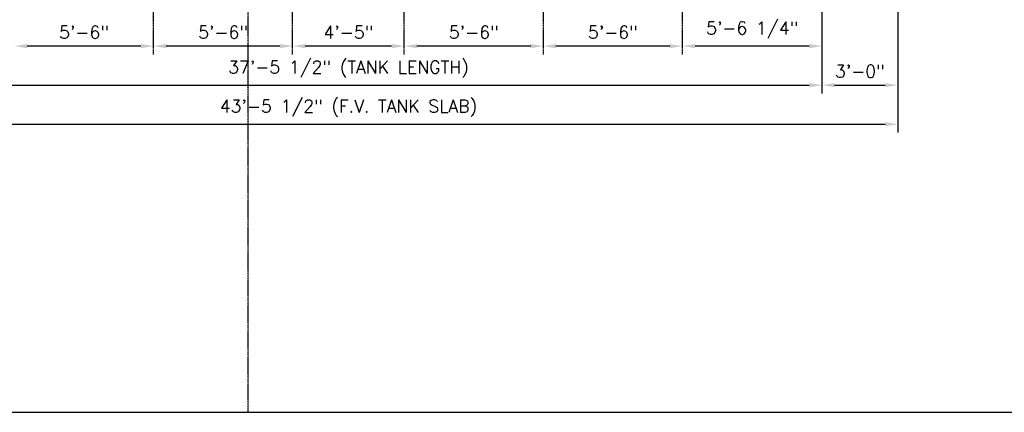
# Model space of a CAD drawing. Extents: x 1081 to 2220, y 0 to 2796.
# Tile 52 of 161: x 1494 to 1962, y 564 to 750. Entities that reach past the tile are written whole.
import ezdxf

# ---------------------------------------------------------------- set-up
doc = ezdxf.new("R2010")
doc.units = 0
doc.header["$MEASUREMENT"] = 0
doc.header["$PDSIZE"] = 1
doc.linetypes.add('CENTER1', pattern=[0.6625, 0.5, -0.075, 0.0125, -0.075])
doc.layers.get('DEFPOINTS').update_dxf_attribs({"linetype": 'CONTINUOUS'})
for name, color, linetype in [('CENTERLINE', 3, 'CENTER1'), ('DIM', 3, 'CONTINUOUS'), ('FREEZE-LINES', 8, 'CONTINUOUS'), ('FREEZE-OUTLINE-TITLES', 60, 'CONTINUOUS')]:
    doc.layers.add(name, color=color, linetype=linetype)
doc.styles.add('SIMPLEX', font='simplex')
doc.dimstyles.new('DIM64', dxfattribs={"dimscale": 64, "dimtxt": 0.09375, "dimasz": 0.09375, "dimexe": 0.0625, "dimexo": 0.0625, "dimgap": 0.046875, "dimtad": 1, "dimdec": 4, "dimzin": 3, "dimdsep": 46, "dimlunit": 4, "dimtxsty": 'SIMPLEX', "dimcen": 0, "dimclrd": 256, "dimclre": 256, "dimclrt": 256, "dimadec": 0, "dimazin": 0, "dimtfac": 1, "dimtdec": 4, "dimtmove": 0, "dimatfit": 3, "dimfxl": 1, "dimfrac": 2, "dimtolj": 1, "dimtzin": 0, "dimarcsym": 0})

# ---------------------------------------------------------------- blocks, each defined once
blk = doc.blocks.new('*D58')
at = {"layer": 'DEFPOINTS', "color": 0, "transparency": 16777216}
for p in [(1875.12, 855.84), (1425.62, 854.52), (1875.12, 719.02)]:
    blk.add_point(p, dxfattribs=at)
at = {"layer": 'DIM', "lineweight": -2, "transparency": 16777216}
for p, q in [((1875.12, 851.84), (1875.12, 715.02)), ((1425.62, 850.52), (1425.62, 715.02)), ((1431.62, 719.02), (1869.12, 719.02))]:
    blk.add_line(p, q, dxfattribs=at)
at = {"layer": 'DIM', "transparency": 16777216}
for points in [[(1431.62, 720.02), (1431.62, 718.02), (1425.62, 719.02)], [(1869.12, 720.02), (1869.12, 718.02), (1875.12, 719.02)]]:
    blk.add_solid(points, dxfattribs=at)
at = {"layer": 'DIM', "transparency": 16777216, "insert": (1650.37, 726.59), "char_height": 6, "attachment_point": 5, "style": 'SIMPLEX'}
blk.add_mtext('\\A1;37\'-5 1/2" (TANK LENGTH)', dxfattribs=at)
blk = doc.blocks.new('*D60')
at = {"layer": 'DEFPOINTS', "color": 0, "transparency": 16777216}
for p in [(1875.12, 855.84), (1808.87, 737.52), (1808.87, 737.52)]:
    blk.add_point(p, dxfattribs=at)
at = {"layer": 'DIM', "lineweight": -2, "transparency": 16777216}
for p, q in [((1875.12, 851.84), (1875.12, 733.52)), ((1869.12, 737.52), (1814.87, 737.52))]:
    blk.add_line(p, q, dxfattribs=at)
at = {"layer": 'DIM', "transparency": 16777216}
for points in [[(1814.87, 738.52), (1814.87, 736.52), (1808.87, 737.52)], [(1869.12, 738.52), (1869.12, 736.52), (1875.12, 737.52)]]:
    blk.add_solid(points, dxfattribs=at)
at = {"layer": 'DIM', "transparency": 16777216, "insert": (1842, 745.09), "char_height": 6, "attachment_point": 5, "style": 'SIMPLEX'}
blk.add_mtext('\\A1;5\'-6 1/4"', dxfattribs=at)
blk = doc.blocks.new('*D45')
at = {"layer": 'DEFPOINTS', "color": 0, "transparency": 16777216}
for p in [(1742.87, 737.52), (1742.87, 736.63), (1808.87, 737.52)]:
    blk.add_point(p, dxfattribs=at)
at = {"layer": 'DIM', "lineweight": -2, "transparency": 16777216}
for p, q in [((1742.87, 740.63), (1742.87, 741.52)), ((1802.87, 737.52), (1748.87, 737.52))]:
    blk.add_line(p, q, dxfattribs=at)
at = {"layer": 'DIM', "transparency": 16777216}
for points in [[(1748.87, 738.52), (1748.87, 736.52), (1742.87, 737.52)], [(1802.87, 738.52), (1802.87, 736.52), (1808.87, 737.52)]]:
    blk.add_solid(points, dxfattribs=at)
at = {"layer": 'DIM', "transparency": 16777216, "insert": (1775.87, 744.09), "char_height": 6, "attachment_point": 5, "style": 'SIMPLEX'}
blk.add_mtext('\\A1;5\'-6"', dxfattribs=at)
blk = doc.blocks.new('*D46')
at = {"layer": 'DEFPOINTS', "color": 0, "transparency": 16777216}
for p in [(1676.87, 737.52), (1676.87, 737.52), (1742.87, 737.52)]:
    blk.add_point(p, dxfattribs=at)
at = {"layer": 'DIM', "lineweight": -2, "transparency": 16777216}
blk.add_line((1736.87, 737.52), (1682.87, 737.52), dxfattribs=at)
at = {"layer": 'DIM', "transparency": 16777216}
for points in [[(1682.87, 738.52), (1682.87, 736.52), (1676.87, 737.52)], [(1736.87, 738.52), (1736.87, 736.52), (1742.87, 737.52)]]:
    blk.add_solid(points, dxfattribs=at)
at = {"layer": 'DIM', "transparency": 16777216, "insert": (1709.87, 744.09), "char_height": 6, "attachment_point": 5, "style": 'SIMPLEX'}
blk.add_mtext('\\A1;5\'-6"', dxfattribs=at)
blk = doc.blocks.new('*D47')
at = {"layer": 'DEFPOINTS', "color": 0, "transparency": 16777216}
for p in [(1623.87, 737.52), (1623.87, 737.52), (1676.87, 737.52)]:
    blk.add_point(p, dxfattribs=at)
at = {"layer": 'DIM', "lineweight": -2, "transparency": 16777216}
blk.add_line((1670.87, 737.52), (1629.87, 737.52), dxfattribs=at)
at = {"layer": 'DIM', "transparency": 16777216}
for points in [[(1629.87, 738.52), (1629.87, 736.52), (1623.87, 737.52)], [(1670.87, 738.52), (1670.87, 736.52), (1676.87, 737.52)]]:
    blk.add_solid(points, dxfattribs=at)
at = {"layer": 'DIM', "transparency": 16777216, "insert": (1650.37, 744.09), "char_height": 6, "attachment_point": 5, "style": 'SIMPLEX'}
blk.add_mtext('\\A1;4\'-5"', dxfattribs=at)
blk = doc.blocks.new('*D48')
at = {"layer": 'DEFPOINTS', "color": 0, "transparency": 16777216}
for p in [(1557.87, 737.52), (1557.87, 737.52), (1623.87, 737.52)]:
    blk.add_point(p, dxfattribs=at)
at = {"layer": 'DIM', "lineweight": -2, "transparency": 16777216}
blk.add_line((1617.87, 737.52), (1563.87, 737.52), dxfattribs=at)
at = {"layer": 'DIM', "transparency": 16777216}
for points in [[(1563.87, 738.52), (1563.87, 736.52), (1557.87, 737.52)], [(1617.87, 738.52), (1617.87, 736.52), (1623.87, 737.52)]]:
    blk.add_solid(points, dxfattribs=at)
at = {"layer": 'DIM', "transparency": 16777216, "insert": (1590.87, 744.09), "char_height": 6, "attachment_point": 5, "style": 'SIMPLEX'}
blk.add_mtext('\\A1;5\'-6"', dxfattribs=at)
blk = doc.blocks.new('*D49')
at = {"layer": 'DEFPOINTS', "color": 0, "transparency": 16777216}
for p in [(1491.87, 737.52), (1491.87, 737.52), (1557.87, 737.52)]:
    blk.add_point(p, dxfattribs=at)
at = {"layer": 'DIM', "lineweight": -2, "transparency": 16777216}
blk.add_line((1551.87, 737.52), (1497.87, 737.52), dxfattribs=at)
at = {"layer": 'DIM', "transparency": 16777216}
for points in [[(1497.87, 738.52), (1497.87, 736.52), (1491.87, 737.52)], [(1551.87, 738.52), (1551.87, 736.52), (1557.87, 737.52)]]:
    blk.add_solid(points, dxfattribs=at)
at = {"layer": 'DIM', "transparency": 16777216, "insert": (1524.87, 744.09), "char_height": 6, "attachment_point": 5, "style": 'SIMPLEX'}
blk.add_mtext('\\A1;5\'-6"', dxfattribs=at)
blk = doc.blocks.new('*D55')
at = {"layer": 'DEFPOINTS', "color": 0, "transparency": 16777216}
for p in [(1389.62, 978.3), (1911.12, 974.01), (1911.12, 700.52)]:
    blk.add_point(p, dxfattribs=at)
at = {"layer": 'DIM', "lineweight": -2, "transparency": 16777216}
for p, q in [((1389.62, 974.3), (1389.62, 696.52)), ((1911.12, 970.01), (1911.12, 696.52)), ((1395.62, 700.52), (1905.12, 700.52))]:
    blk.add_line(p, q, dxfattribs=at)
at = {"layer": 'DIM', "transparency": 16777216}
for points in [[(1395.62, 701.52), (1395.62, 699.52), (1389.62, 700.52)], [(1905.12, 701.52), (1905.12, 699.52), (1911.12, 700.52)]]:
    blk.add_solid(points, dxfattribs=at)
at = {"layer": 'DIM', "transparency": 16777216, "insert": (1650.37, 708.09), "char_height": 6, "attachment_point": 5, "style": 'SIMPLEX'}
blk.add_mtext('\\A1;43\'-5 1/2" (F.V. TANK SLAB)', dxfattribs=at)
blk = doc.blocks.new('*D56')
at = {"layer": 'DEFPOINTS', "color": 0, "transparency": 16777216}
for p in [(1911.12, 978.01), (1875.12, 719.02), (1911.12, 719.02)]:
    blk.add_point(p, dxfattribs=at)
at = {"layer": 'DIM', "lineweight": -2, "transparency": 16777216}
for p, q in [((1911.12, 974.01), (1911.12, 715.02)), ((1881.12, 719.02), (1905.12, 719.02))]:
    blk.add_line(p, q, dxfattribs=at)
at = {"layer": 'DIM', "transparency": 16777216}
for points in [[(1881.12, 720.02), (1881.12, 718.02), (1875.12, 719.02)], [(1905.12, 720.02), (1905.12, 718.02), (1911.12, 719.02)]]:
    blk.add_solid(points, dxfattribs=at)
at = {"layer": 'DIM', "transparency": 16777216, "insert": (1893.12, 725.59), "char_height": 6, "attachment_point": 5, "style": 'SIMPLEX'}
blk.add_mtext('\\A1;3\'-0"', dxfattribs=at)

msp = doc.modelspace()

# ---------------------------------------------------------------- linework, layer by layer
at = {"layer": 'CENTERLINE'}
for p, q in [((1557.87181, 733.52328), (1557.87181, 895.64071)), ((1623.87181, 733.52328), (1623.87181, 895.64071)), ((1676.87181, 733.52328), (1676.87181, 895.64071)), ((1742.87181, 733.52328), (1742.87181, 895.64071)), ((1808.87181, 733.52328), (1808.87181, 895.64071)), ((1742.84491, 737.13333), (1742.84491, 737.13333))]:
    msp.add_line(p, q, dxfattribs=at)
at = {"layer": 'FREEZE-LINES', "color": 8, "linetype": 'CENTER1'}
msp.add_line((1602.74363, 564.00736), (1602.74363, 1104.00736), dxfattribs=at)
msp.add_line((1602.74363, 564.00736), (1602.74363, 1104.00736), dxfattribs=at)
at = {"layer": 'FREEZE-OUTLINE-TITLES', "linetype": 'Continuous'}
msp.add_lwpolyline([(2220, 1104.01471), (1176, 1104.01471), (1176, 564.00736), (2220, 564.00736)], close=True, dxfattribs=at)

# ---------------------------------------------------------------- dimensions: what is measured, and where the dimension line sits
at = {"layer": 'DIM'}
for base, p1, p2, angle, text, picture, middle in [((1911.12181, 700.52328), (1389.62181, 978.29596), (1911.12181, 974.01471), 0, '<> (F.V. TANK SLAB)', '*D55', (1650.37181, 708.09471)), ((1875.12181, 719.02328), (1425.62181, 854.52328), (1875.12181, 855.83578), 180, '<> (TANK LENGTH)', '*D58', (1650.37181, 726.59471))]:
    dim = msp.add_linear_dim(base=base, p1=p1, p2=p2, angle=angle, text=text, dimstyle='DIM64', dxfattribs=at)
    dim.commit()
    dim.dimension.update_dxf_attribs({"geometry": picture, "text_midpoint": middle})
dim = msp.add_linear_dim(base=(1911.12181, 719.02328), p1=(1875.12181, 719.02328), p2=(1911.12181, 978.01471), angle=0, dimstyle='DIM64', dxfattribs=at)
dim.commit()
dim.dimension.update_dxf_attribs({"geometry": '*D56', "text_midpoint": (1893.12181, 725.59471)})
at = {"layer": 'DIM', "color": 1}
for base, p1, p2, picture, middle in [((1808.87181, 737.52328), (1875.12181, 855.83578), (1808.87181, 737.52328), '*D60', (1841.99681, 745.09471)), ((1491.87181, 737.52328), (1557.87181, 737.52328), (1491.87181, 737.52328), '*D49', (1524.87181, 744.09471)), ((1557.87181, 737.52328), (1623.87181, 737.52328), (1557.87181, 737.52328), '*D48', (1590.87181, 744.09471)), ((1623.87181, 737.52328), (1676.87181, 737.52328), (1623.87181, 737.52328), '*D47', (1650.37181, 744.09471)), ((1676.87181, 737.52328), (1742.87181, 737.52328), (1676.87181, 737.52328), '*D46', (1709.87181, 744.09471))]:
    dim = msp.add_linear_dim(base=base, p1=p1, p2=p2, angle=180, dimstyle='DIM64', dxfattribs=at)
    dim.commit()
    dim.dimension.update_dxf_attribs({"geometry": picture, "text_midpoint": middle})
at = {"layer": 'DIM'}
dim = msp.add_linear_dim(base=(1742.87181, 737.52328), p1=(1808.87181, 737.52328), p2=(1742.87181, 736.63333), angle=180, dimstyle='DIM64', override={"dimse1": 1, "dimtmove": 1}, dxfattribs=at)
dim.commit()
dim.dimension.update_dxf_attribs({"geometry": '*D45', "text_midpoint": (1775.87181, 744.09471)})

doc.saveas('drawing.dxf')
